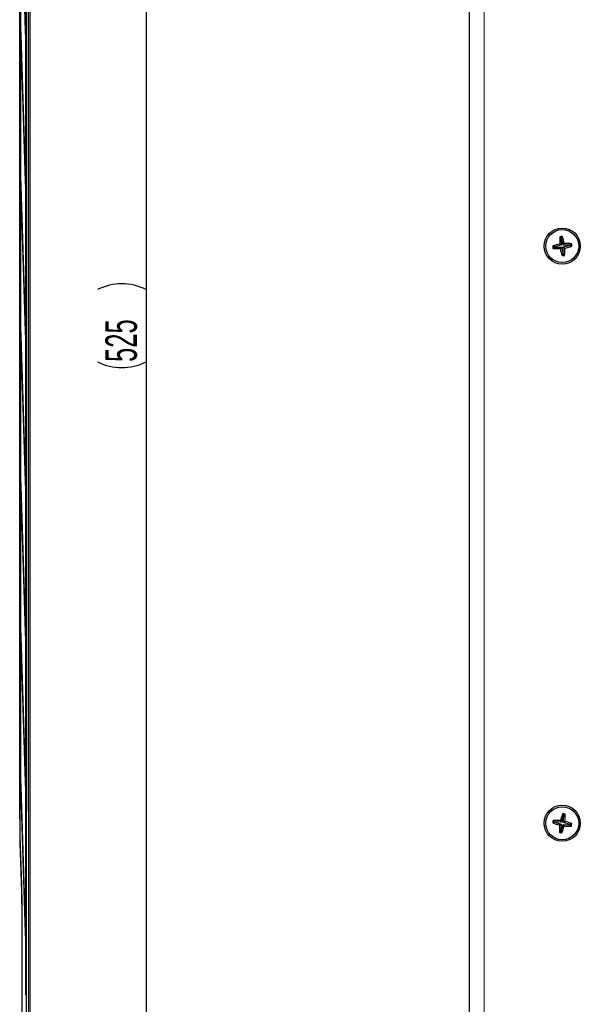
# Model space of a CAD drawing. Header units: millimetres. Extents: x 5 to 418, y 2 to 292.
# Tile 19 of 49: x 123 to 185, y 101 to 210. Entities that reach past the tile are written whole.
import ezdxf

# ---------------------------------------------------------------- set-up
doc = ezdxf.new("R2010")
doc.units = ezdxf.units.MM
doc.layers.add('SLD-0', color=7, linetype='Continuous')
doc.styles.add('SLDTEXTSTYLE0', font='TXT', dxfattribs={"width": 0.605})
doc.dimstyles.new('SLDDIMSTYLE0', dxfattribs={"dimtxt": 3.5, "dimasz": 3.302, "dimexe": 0, "dimexo": 0.0625, "dimgap": 0.875, "dimtad": 1, "dimlfac": 3, "dimrnd": 1e-09, "dimzin": 12, "dimdsep": 46, "dimtxsty": 'SLDTEXTSTYLE0', "dimsah": 1, "dimcen": 0.09, "dimadec": 0, "dimazin": 3, "dimtfac": 1, "dimtofl": 0, "dimtmove": 0, "dimatfit": 3, "dimfxl": 1, "dimfrac": 2, "dimtolj": 1, "dimtzin": 12, "dimarcsym": 0})

# ---------------------------------------------------------------- blocks, each defined once
blk = doc.blocks.new('_D_2')
at = {"layer": 'SLD-0', "color": 7}
for p, q in [((120.09, 263.92), (137.77, 263.92)), ((136.77, 263.92), (136.77, 88.92)), ((120.09, 88.92), (137.77, 88.92))]:
    blk.add_line(p, q, dxfattribs=at)
for centre, start, end in [((134.08, 175.05), 63.4349, 116.5651), ((134.08, 177.78), 243.4349, 296.5651)]:
    blk.add_arc(centre, 6.01, start, end, dxfattribs=at)
for points in [[(136.77, 263.92), (136.26, 260.61), (137.27, 260.61)], [(136.77, 88.92), (137.27, 92.22), (136.26, 92.22)]]:
    blk.add_solid(points, dxfattribs=at)
at = {"layer": 'SLD-0', "color": 7, "insert": (132.26, 172.4), "char_height": 3.5, "attachment_point": 1, "rotation": 90, "style": 'SLDTEXTSTYLE0'}
blk.add_mtext('525', dxfattribs=at)

msp = doc.modelspace()

# ---------------------------------------------------------------- linework, layer by layer
at = {"color": 7, "linetype": 'Continuous', "lineweight": 25}
for p, q in [((172.5689, 263.9154), (172.5689, 88.9154)), ((123.9245, 97.8485), (123.9245, 254.5154)), ((122.8007, 122.2942), (122.8007, 253.7085)), ((123.5143, 98.6681), (123.5143, 254.1811)), ((122.8756, 247.8154), (122.8756, 122.9487)), ((122.8835, 122.9487), (122.8835, 247.8154)), ((123.44, 247.8154), (123.44, 102.1821)), ((123.4479, 102.1821), (123.4479, 247.8154)), ((122.9032, 225.2853), (123.4164, 208.7483)), ((123.4203, 209.1236), (122.9071, 225.6606)), ((122.9071, 208.9939), (122.9032, 208.6186)), ((122.9032, 208.6186), (123.4164, 192.0816)), ((123.4203, 192.4569), (122.9071, 208.9939)), ((123.4203, 209.1236), (123.4053, 209.1074)), ((123.4164, 208.7483), (123.4203, 209.1236)), ((122.9071, 192.3272), (122.9032, 191.9519)), ((123.4203, 175.7903), (122.9071, 192.3272)), ((123.4203, 192.4569), (123.4053, 192.4408)), ((123.4164, 192.0816), (123.4203, 192.4569)), ((122.9032, 191.9519), (123.4164, 175.415)), ((182.7875, 186.1485), (182.641, 186.2788)), ((182.8067, 186.1507), (182.7875, 186.1485)), ((182.7875, 186.1485), (182.7876, 185.3394)), ((182.8067, 186.1507), (182.9192, 186.3113)), ((182.9929, 185.3634), (182.8067, 186.1507)), ((182.0002, 185.1532), (181.8397, 185.2657)), ((182.0025, 185.1339), (181.8721, 184.9874)), ((182.7876, 185.3394), (182.0002, 185.1532)), ((182.0002, 185.1532), (182.0025, 185.1339)), ((182.0025, 185.1339), (182.8116, 185.1341)), ((182.7876, 185.3394), (182.6147, 185.4761)), ((182.8116, 185.1341), (182.6748, 184.9612)), ((182.8116, 185.1341), (182.9978, 184.3467)), ((182.9929, 185.3634), (183.1297, 185.5362)), ((183.802, 185.3635), (182.9929, 185.3634)), ((183.0169, 185.158), (183.8043, 185.3443)), ((183.0169, 185.158), (183.1898, 185.0213)), ((183.0171, 184.349), (183.0169, 185.158)), ((183.802, 185.3635), (183.9324, 185.51)), ((183.8043, 185.3443), (183.802, 185.3635)), ((183.8043, 185.3443), (183.9648, 185.2317)), ((182.9978, 184.3467), (182.8853, 184.1861)), ((182.9978, 184.3467), (183.0171, 184.349)), ((183.0171, 184.349), (183.1635, 184.2186)), ((123.4203, 175.7903), (123.4053, 175.7741)), ((123.4164, 175.415), (123.4203, 175.7903)), ((122.9071, 175.6606), (122.9032, 175.2853)), ((122.9032, 175.2853), (123.4164, 158.7483)), ((123.4203, 159.1236), (122.9071, 175.6606)), ((122.9071, 158.9939), (122.9032, 158.6186)), ((122.9032, 158.6186), (123.4164, 142.0816)), ((123.4203, 142.4569), (122.9071, 158.9939)), ((123.4203, 159.1236), (123.4053, 159.1074)), ((123.4164, 158.7483), (123.4203, 159.1236)), ((122.9071, 142.3272), (122.9032, 141.9519)), ((122.9032, 141.9519), (123.4164, 125.415)), ((123.4203, 125.7903), (122.9071, 142.3272)), ((123.4203, 142.4569), (123.4053, 142.4408)), ((123.4164, 142.0816), (123.4203, 142.4569)), ((122.9071, 125.6606), (122.9032, 125.2853)), ((123.4203, 109.1236), (122.9071, 125.6606)), ((123.4203, 125.7903), (123.4053, 125.7741)), ((123.4164, 125.415), (123.4203, 125.7903)), ((122.9032, 125.2853), (123.4164, 108.7483)), ((122.8756, 122.9487), (122.8835, 122.9487)), ((183.0478, 122.144), (182.9444, 122.3106)), ((182.007, 121.3943), (181.8404, 121.2909)), ((182.0103, 121.4134), (181.8883, 121.5669)), ((182.0103, 121.4134), (182.007, 121.3943)), ((182.007, 121.3943), (182.7827, 121.1646)), ((182.8181, 121.3682), (182.0103, 121.4134)), ((182.8181, 121.3682), (182.6912, 121.5485)), ((183.0478, 122.144), (182.8181, 121.3682)), ((183.0218, 121.3329), (183.067, 122.1407)), ((183.0218, 121.3329), (183.202, 121.4598)), ((183.7976, 121.1031), (183.0218, 121.3329)), ((183.067, 122.1407), (183.0478, 122.144)), ((183.067, 122.1407), (183.2205, 122.2627)), ((183.7976, 121.1031), (183.9641, 121.2065)), ((182.7376, 120.3567), (182.584, 120.2347)), ((182.7827, 121.1646), (182.6025, 121.0377)), ((182.7827, 121.1646), (182.7376, 120.3567)), ((182.7376, 120.3567), (182.7567, 120.3534)), ((182.7567, 120.3534), (182.9864, 121.1292)), ((182.7567, 120.3534), (182.8601, 120.1868)), ((182.9864, 121.1292), (183.1133, 120.949)), ((182.9864, 121.1292), (183.7942, 121.084)), ((183.7942, 121.084), (183.7976, 121.1031)), ((183.7942, 121.084), (183.9162, 120.9305)), ((122.9994, 113.6735), (122.8338, 119.0621)), ((122.8339, 119.06), (122.8338, 119.0621)), ((123.0255, 98.5546), (123.0255, 111.1322)), ((123.4203, 109.1236), (123.4053, 109.1074)), ((123.4164, 108.7483), (123.4203, 109.1236)), ((123.44, 102.1821), (123.4479, 102.1821))]:
    msp.add_line(p, q, dxfattribs=at)
at = {"color": 7, "linetype": 'Continuous', "lineweight": 18}
for p, q in [((174.2356, 263.9154), (174.2356, 88.9154)), ((123.7375, 97.8689), (123.7375, 254.5154)), ((123.9041, 254.5154), (123.9041, 97.8689)), ((122.809, 249.3476), (122.809, 122.5863)), ((123.5438, 247.7704), (123.5438, 122.5937)), ((122.8007, 122.5863), (122.809, 122.5863)), ((123.5143, 122.5937), (123.5438, 122.5937)), ((122.9995, 113.6714), (122.8339, 119.06)), ((122.8383, 119.7573), (123.0055, 114.3687)), ((122.9995, 113.6714), (122.9994, 113.6735)), ((123.0252, 111.4242), (123.036, 111.4242)), ((123.036, 111.4242), (123.036, 99.1807))]:
    msp.add_line(p, q, dxfattribs=at)
at = {"color": 7, "linetype": 'Continuous', "lineweight": 25}
for centre, radius in [((182.9023, 185.2487), 2), ((182.9023, 185.2487), 1.8333), ((182.9023, 121.2487), 2), ((182.9023, 121.2487), 1.8333)]:
    msp.add_circle(centre, radius, dxfattribs=at)
for centre, radius, start, end in [((201.1589, 185.2715), 18.5453, 176.886427, 179.36788), ((185.0391, 166.9444), 19.4826, 96.246758, 97.07063), ((165.1313, 181.0656), 18.5453, 13.949508, 16.43096), ((187.0854, 167.4777), 18.5453, 103.949508, 106.43096), ((201.2066, 187.3856), 19.4826, 186.246758, 187.07063), ((182.8794, 203.5054), 18.5453, 266.886427, 269.36788), ((200.6733, 189.4319), 18.5453, 193.949508, 196.43096), ((182.9251, 166.992), 18.5453, 86.886427, 89.36788), ((164.6456, 185.2259), 18.5453, 356.886427, 359.36788), ((178.7191, 203.0197), 18.5453, 283.949508, 286.43096), ((164.5979, 183.1118), 19.4826, 6.246758, 7.07063), ((180.7654, 203.5531), 19.4826, 276.246758, 277.07063), ((200.4129, 116.083), 18.5453, 160.378504, 162.859957), ((179.7499, 103.0917), 19.4826, 79.738835, 80.562707), ((201.0593, 118.0964), 19.4826, 169.738835, 170.562707), ((188.068, 138.7594), 18.5453, 250.378504, 252.859957), ((181.8634, 103.0216), 18.5453, 87.441585, 89.923038), ((164.6751, 122.2876), 18.5453, 357.441585, 359.923038), ((177.7365, 103.7381), 18.5453, 70.378504, 72.859957), ((164.7452, 124.4011), 19.4826, 349.738835, 350.562707), ((201.1294, 120.2098), 18.5453, 177.441585, 179.923038), ((186.0546, 139.4058), 19.4826, 259.738835, 260.562707), ((165.3916, 126.4144), 18.5453, 340.378504, 342.859957), ((183.9411, 139.4758), 18.5453, 267.441585, 269.923038), ((26.0709, 111.4088), 96.955, 359.836534, 1.337224)]:
    msp.add_arc(centre, radius, start, end, dxfattribs=at)
at = {"color": 7, "linetype": 'Continuous', "lineweight": 18}
msp.add_arc((122.9494, 114.3707), 0.0561, 302.379255, 358.011417, dxfattribs=at)
for centre, major_axis, ratio, start_param, end_param in [((122.8675, 122.5863), (0, 3.2667), 0.01791667, 1.57079633, 2.61799388), ((123.21, 122.5952), (-0.1722, 0.2874), 0.9948398, 3.74698444, 4.17040421), ((122.975, 111.4242), (0, 3.4), 0.01791667, 4.71238898, 5.75958653)]:
    msp.add_ellipse(centre, major_axis=major_axis, ratio=ratio, start_param=start_param, end_param=end_param, dxfattribs=at)
at = {"color": 7, "linetype": 'Continuous', "lineweight": 25}
msp.add_open_spline([(122.8339, 119.06), (122.8278, 119.3055), (122.8156, 119.7965), (122.8059, 120.7462), (122.8014, 121.5941), (122.801, 122.0582), (122.8007, 122.2942)], degree=3, knots=[0, 0, 0, 0, 0.32178498, 0.64356995, 0.81867733, 1, 1, 1, 1], dxfattribs=at)

# ---------------------------------------------------------------- dimensions: what is measured, and where the dimension line sits
at = {"layer": 'SLD-0', "color": 7}
dim = msp.add_linear_dim(base=(136.7668, 88.9154), p1=(120.0912, 263.9154), p2=(120.0912, 88.9154), angle=90, text='(<>)', dimstyle='SLDDIMSTYLE0', dxfattribs=at)
dim.commit()
dim.dimension.update_dxf_attribs({"geometry": '_D_2', "text_midpoint": (136.7668, 176.4154), "dimtype": 160})

doc.saveas('drawing.dxf')
